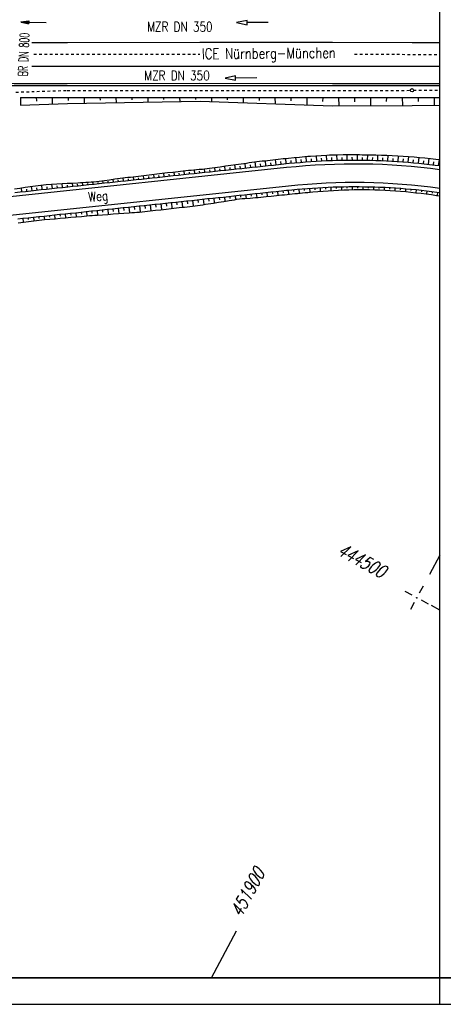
# Model space of a CAD drawing. Extents: x 0 to 1135, y 0 to 420.
# Tile 39 of 81: x 871 to 951, y 0 to 186. Entities that reach past the tile are written whole.
import ezdxf
from ezdxf.enums import TextEntityAlignment as Align

# ---------------------------------------------------------------- set-up
doc = ezdxf.new("R2010")
doc.units = 0
doc.header["$LTSCALE"] = 2
doc.header["$MEASUREMENT"] = 0
for name, pattern in [('ACAD_ISO03W100', [0.5, 0.25, -0.25]), ('ACAD_ISO10W100W', [0.5, 0.25, -0.25]), ('AUSGEZOGEN', [0])]:
    doc.linetypes.add(name, pattern=pattern)
doc.layers.get('0').update_dxf_attribs({"color": 8, "linetype": 'AUSGEZOGEN'})
for name, color, linetype in [('Bahnachse', 7, 'CONTINUOUS'), ('Boeschungen', 15, 'CONTINUOUS'), ('Gleisachsen', 7, 'CONTINUOUS'), ('Kabelanlagen', 15, 'CONTINUOUS'), ('NETZ', 250, 'AUSGEZOGEN'), ('PFEIL', 200, 'CONTINUOUS'), ('RAHMEN', 250, 'AUSGEZOGEN'), ('SCHRIFT', 8, 'AUSGEZOGEN'), ('TE', 15, 'CONTINUOUS'), ('TEXTO', 200, 'CONTINUOUS'), ('Wegböschungen', 15, 'CONTINUOUS'), ('Wege', 15, 'CONTINUOUS')]:
    doc.layers.add(name, color=color, linetype=linetype)
doc.styles.add('ROMANS', font='romans.shx', dxfattribs={"width": 0.8})

# ---------------------------------------------------------------- blocks, each defined once
blk = doc.blocks.new('IKR')
at = {"color": 0}
for p, q in [((0, 1), (0, 2.5)), ((-2.5, 0), (-1, 0)), ((1, 0), (2.5, 0)), ((0, -2.5), (0, -1))]:
    blk.add_line(p, q, dxfattribs=at)
blk.add_circle((0, 0), 0.05, dxfattribs=at)
blk.add_point((0, 0), dxfattribs=at)
blk = doc.blocks.new('PFEIL2')
at = {"color": 0}
for p, q in [((0.88, 0), (-2.4, -0.01)), ((0.88, -0.27), (0.88, 0.28)), ((0.88, 0.28), (2.43, 0.01)), ((0.91, 0.27), (0.88, 0.26)), ((0.97, 0.26), (0.88, 0.25)), ((1.02, 0.25), (0.88, 0.23)), ((1.07, 0.24), (0.88, 0.21)), ((1.13, 0.23), (0.88, 0.19)), ((1.18, 0.22), (0.88, 0.17)), ((1.24, 0.21), (0.88, 0.15)), ((1.29, 0.21), (0.88, 0.14)), ((1.34, 0.2), (0.88, 0.12)), ((1.4, 0.19), (0.88, 0.1)), ((1.45, 0.18), (0.88, 0.08)), ((1.51, 0.17), (0.88, 0.06)), ((1.56, 0.16), (0.88, 0.04)), ((1.61, 0.15), (0.88, 0.02)), ((1.67, 0.14), (0.88, 0.01)), ((1.72, 0.13), (0.88, -0.01)), ((1.78, 0.12), (0.88, -0.03)), ((1.83, 0.11), (0.88, -0.05)), ((1.88, 0.1), (0.88, -0.07)), ((1.94, 0.09), (0.88, -0.09)), ((2.05, 0.08), (0.88, -0.12)), ((1.99, 0.08), (0.88, -0.11)), ((2.1, 0.07), (0.88, -0.14)), ((2.15, 0.06), (0.88, -0.16)), ((2.21, 0.05), (0.88, -0.18)), ((2.26, 0.04), (0.88, -0.2)), ((2.32, 0.03), (0.88, -0.22)), ((2.37, 0.02), (0.88, -0.23)), ((2.42, 0.01), (0.88, -0.25)), ((2.43, 0.01), (0.88, -0.27))]:
    blk.add_line(p, q, dxfattribs=at)

msp = doc.modelspace()

# ---------------------------------------------------------------- linework, layer by layer
at = {"layer": 'Bahnachse', "linetype": 'ACAD_ISO10W100W'}
for points in [[(873.44, 179.07), (904.75, 179.06)], [(933.91, 179.06), (950, 179.05)]]:
    msp.add_lwpolyline(points, dxfattribs=at)
at = {"layer": 'Boeschungen', "linetype": 'Continuous'}
for points in [[(870.89, 170.9), (879.74, 170.91), (904.75, 170.94), (929.76, 170.92), (944.76, 170.9), (950, 170.9)], [(870.89, 170.92), (870.9, 169.47)], [(873.89, 170.95), (873.92, 170.25)], [(876.89, 170.93), (876.91, 169.68)], [(879.89, 170.9), (879.93, 170.35)], [(882.89, 170.93), (882.92, 169.83)], [(885.89, 170.9), (885.93, 170.4)], [(888.9, 170.93), (888.92, 169.93)], [(891.9, 170.91), (891.88, 170.46)], [(894.9, 170.93), (894.93, 170.03)], [(897.9, 170.91), (897.89, 170.51)], [(900.9, 170.93), (900.93, 170.13)], [(903.9, 170.91), (903.89, 170.56)], [(906.9, 170.94), (906.93, 170.14)], [(909.9, 170.91), (909.89, 170.46)], [(912.9, 170.94), (912.93, 169.94)], [(915.9, 170.91), (915.89, 170.36)], [(918.9, 170.89), (918.93, 169.74)], [(921.91, 170.92), (921.89, 170.27)], [(924.91, 170.89), (924.92, 169.54)], [(927.91, 170.92), (927.89, 170.17)], [(930.91, 170.89), (930.92, 169.34)], [(933.91, 170.92), (933.89, 170.12)], [(936.91, 170.9), (936.92, 169.4)], [(939.91, 170.92), (939.89, 170.17)], [(942.91, 170.9), (942.92, 169.4)], [(945.91, 170.92), (945.89, 170.17)], [(948.91, 170.9), (948.93, 169.45)], [(870.9, 169.49), (879.76, 169.76), (904.78, 170.24), (929.77, 169.37), (944.78, 169.4), (950, 169.46)]]:
    msp.add_lwpolyline(points, dxfattribs=at)
at = {"layer": 'Gleisachsen', "linetype": 'Continuous'}
for points in [[(873.07, 181.31), (879.75, 181.31), (904.76, 181.34), (929.76, 181.33), (944.77, 181.31), (950, 181.31)], [(873.05, 176.81), (879.74, 176.81), (904.75, 176.84), (929.75, 176.82), (944.76, 176.8), (950, 176.81)]]:
    msp.add_lwpolyline(points, dxfattribs=at)
at = {"layer": 'Kabelanlagen', "linetype": 'Continuous'}
for points in [[(846.76, 173.19), (869.73, 173.16), (873.33, 173.16)], [(846.82, 173.59), (869.73, 173.56), (873.33, 173.56)], [(873.33, 173.56), (879.74, 173.56), (904.75, 173.59), (929.75, 173.58), (944.76, 173.56), (950, 173.56)], [(873.33, 173.16), (879.74, 173.16), (904.75, 173.19), (929.75, 173.18), (944.76, 173.16), (950, 173.16)]]:
    msp.add_lwpolyline(points, dxfattribs=at)
at = {"layer": 'NETZ'}
for p, q in [((949.98, 84.65), (948.02, 81.02)), ((949.98, 74.29), (948.39, 75.15)), ((906.92, 5.02), (911.67, 13.82))]:
    msp.add_line(p, q, dxfattribs=at)
at = {"layer": 'RAHMEN'}
for p, q in [((950, 0), (950, 415)), ((0, 0), (950, 0)), ((950, 0), (1135, 0))]:
    msp.add_line(p, q, dxfattribs=at)
at = {"layer": 'RAHMEN', "const_width": 0.35}
msp.add_lwpolyline([(25, 5), (1130, 5), (1130, 415), (25, 415), (25, 5)], dxfattribs=at)
at = {"layer": 'TE', "linetype": 'Continuous'}
for points in [[(917.63, 185.06), (913.63, 185.04), (913.63, 185.44), (911.63, 185.03), (913.63, 184.64), (913.63, 185.04)], [(915.48, 174.61), (911.48, 174.59), (911.48, 174.99), (909.48, 174.58), (911.48, 174.19), (911.48, 174.59)]]:
    msp.add_lwpolyline(points, dxfattribs=at)
at = {"layer": 'TE', "linetype": 'ACAD_ISO03W100'}
for points in [[(870.02, 171.93), (879.72, 172.26), (904.73, 172.25), (929.74, 172.23), (944.44, 172.27)], [(945.04, 172.27), (950, 172.27)]]:
    msp.add_lwpolyline(points, dxfattribs=at)
at = {"layer": 'TE', "linetype": 'Continuous'}
msp.add_circle((944.74, 172.29), 0.3, dxfattribs=at)
at = {"layer": 'Wegböschungen', "linetype": 'Continuous'}
for p, q in [((922.94, 158.64), (922.85, 159.64)), ((922.94, 158.64), (922.85, 159.64)), ((924.85, 158.79), (924.78, 159.81)), ((924.85, 158.79), (924.78, 159.81)), ((926.77, 158.92), (926.71, 159.95)), ((926.77, 158.92), (926.71, 159.95)), ((928.69, 159.02), (928.64, 160.07)), ((928.69, 159.02), (928.64, 160.07)), ((930.61, 159.08), (930.58, 160.14)), ((930.61, 159.08), (930.58, 160.14)), ((931.57, 159.1), (931.56, 159.63)), ((931.57, 159.1), (931.56, 159.63)), ((932.53, 159.12), (932.51, 160.17)), ((932.53, 159.12), (932.51, 160.17)), ((933.49, 159.13), (933.48, 159.65)), ((933.49, 159.13), (933.48, 159.65)), ((934.45, 159.13), (934.45, 160.16)), ((934.45, 159.13), (934.45, 160.16)), ((935.41, 159.12), (935.41, 159.63)), ((935.41, 159.12), (935.41, 159.63)), ((936.37, 159.1), (936.39, 160.13)), ((936.37, 159.1), (936.39, 160.13)), ((938.29, 159.05), (938.32, 160.1)), ((938.29, 159.05), (938.32, 160.1)), ((940.2, 158.97), (940.26, 160.03)), ((940.2, 158.97), (940.26, 160.03)), ((942.12, 158.85), (942.19, 159.94)), ((942.12, 158.85), (942.19, 159.94)), ((944.04, 158.71), (944.13, 159.81)), ((944.04, 158.71), (944.13, 159.81)), ((945.95, 158.54), (946.06, 159.65)), ((945.95, 158.54), (946.06, 159.65)), ((909.52, 157.23), (909.44, 157.99)), ((909.52, 157.23), (909.44, 157.99)), ((911.44, 157.43), (911.35, 158.25)), ((911.44, 157.43), (911.35, 158.25)), ((912.4, 157.53), (912.35, 157.96)), ((912.4, 157.53), (912.35, 157.96)), ((913.36, 157.64), (913.26, 158.52)), ((913.36, 157.64), (913.26, 158.52)), ((914.32, 157.74), (914.27, 158.2)), ((914.32, 157.74), (914.27, 158.2)), ((915.28, 157.84), (915.17, 158.8)), ((915.28, 157.84), (915.17, 158.8)), ((916.23, 157.94), (916.18, 158.42)), ((916.23, 157.94), (916.18, 158.42)), ((917.19, 158.04), (917.09, 159.02)), ((917.19, 158.04), (917.09, 159.02)), ((918.15, 158.14), (918.1, 158.63)), ((918.15, 158.14), (918.1, 158.63)), ((919.11, 158.25), (919, 159.23)), ((919.11, 158.25), (919, 159.23)), ((920.07, 158.35), (920.02, 158.84)), ((920.07, 158.35), (920.02, 158.84)), ((921.03, 158.45), (920.92, 159.45)), ((921.03, 158.45), (920.92, 159.45)), ((921.98, 158.55), (921.93, 159.05)), ((921.98, 158.55), (921.93, 159.05)), ((923.9, 158.72), (923.85, 159.22)), ((923.9, 158.72), (923.85, 159.22)), ((925.81, 158.86), (925.78, 159.37)), ((925.81, 158.86), (925.78, 159.37)), ((927.73, 158.97), (927.7, 159.49)), ((927.73, 158.97), (927.7, 159.49)), ((929.65, 159.05), (929.63, 159.58)), ((929.65, 159.05), (929.63, 159.58)), ((937.32, 159.08), (937.34, 159.6)), ((937.32, 159.08), (937.34, 159.6)), ((939.24, 159.01), (939.27, 159.54)), ((939.24, 159.01), (939.27, 159.54)), ((941.16, 158.91), (941.19, 159.45)), ((941.16, 158.91), (941.19, 159.45)), ((943.08, 158.78), (943.12, 159.33)), ((943.08, 158.78), (943.12, 159.33)), ((944.99, 158.63), (945.04, 159.18)), ((944.99, 158.63), (945.04, 159.18)), ((946.9, 158.44), (946.96, 159)), ((946.9, 158.44), (946.96, 159)), ((947.86, 158.33), (947.98, 159.46)), ((947.86, 158.33), (947.98, 159.46)), ((948.81, 158.22), (948.88, 158.79)), ((948.81, 158.22), (948.88, 158.79)), ((949.76, 158.1), (949.91, 159.24)), ((949.76, 158.1), (949.91, 159.24)), ((892.26, 155.4), (892.2, 155.98)), ((892.26, 155.4), (892.2, 155.98)), ((894.18, 155.6), (894.11, 156.22)), ((894.18, 155.6), (894.11, 156.22)), ((895.14, 155.7), (895.11, 156.03)), ((895.14, 155.7), (895.11, 156.03)), ((896.1, 155.81), (896.03, 156.46)), ((896.1, 155.81), (896.03, 156.46)), ((897.06, 155.91), (897.02, 156.24)), ((897.06, 155.91), (897.02, 156.24)), ((898.02, 156.01), (897.94, 156.68)), ((898.02, 156.01), (897.94, 156.68)), ((898.98, 156.11), (898.94, 156.45)), ((898.98, 156.11), (898.94, 156.45)), ((899.93, 156.21), (899.86, 156.9)), ((899.93, 156.21), (899.86, 156.9)), ((900.89, 156.31), (900.86, 156.66)), ((900.89, 156.31), (900.86, 156.66)), ((901.85, 156.42), (901.78, 157.12)), ((901.85, 156.42), (901.78, 157.12)), ((902.81, 156.52), (902.77, 156.87)), ((902.81, 156.52), (902.77, 156.87)), ((903.77, 156.62), (903.7, 157.3)), ((903.77, 156.62), (903.7, 157.3)), ((904.73, 156.72), (904.69, 157.06)), ((904.73, 156.72), (904.69, 157.06)), ((905.69, 156.82), (905.62, 157.47)), ((905.69, 156.82), (905.62, 157.47)), ((906.65, 156.92), (906.61, 157.26)), ((906.65, 156.92), (906.61, 157.26)), ((907.61, 157.03), (907.53, 157.73)), ((907.61, 157.03), (907.53, 157.73)), ((908.56, 157.13), (908.52, 157.49)), ((908.56, 157.13), (908.52, 157.49)), ((910.48, 157.33), (910.44, 157.73)), ((910.48, 157.33), (910.44, 157.73)), ((873.09, 153.37), (873, 154.16)), ((873.09, 153.37), (873, 154.16)), ((875, 153.57), (874.91, 154.44)), ((875, 153.57), (874.91, 154.44)), ((875.96, 153.67), (875.92, 154.09)), ((875.96, 153.67), (875.92, 154.09)), ((876.92, 153.77), (876.84, 154.56)), ((876.92, 153.77), (876.84, 154.56)), ((877.88, 153.87), (877.84, 154.25)), ((877.88, 153.87), (877.84, 154.25)), ((878.84, 153.98), (878.76, 154.68)), ((878.84, 153.98), (878.76, 154.68)), ((879.8, 154.08), (879.76, 154.41)), ((879.8, 154.08), (879.76, 154.41)), ((880.76, 154.18), (880.69, 154.8)), ((880.76, 154.18), (880.69, 154.8)), ((881.72, 154.28), (881.68, 154.57)), ((881.72, 154.28), (881.68, 154.57)), ((882.67, 154.38), (882.62, 154.91)), ((882.67, 154.38), (882.62, 154.91)), ((883.63, 154.48), (883.61, 154.73)), ((883.63, 154.48), (883.61, 154.73)), ((884.59, 154.59), (884.55, 155.02)), ((884.59, 154.59), (884.55, 155.02)), ((885.55, 154.69), (885.53, 154.91)), ((885.55, 154.69), (885.53, 154.91)), ((886.51, 154.79), (886.46, 155.26)), ((886.51, 154.79), (886.46, 155.26)), ((887.47, 154.89), (887.44, 155.14)), ((887.47, 154.89), (887.44, 155.14)), ((888.43, 154.99), (888.37, 155.52)), ((888.43, 154.99), (888.37, 155.52)), ((889.39, 155.09), (889.36, 155.37)), ((889.39, 155.09), (889.36, 155.37)), ((890.35, 155.2), (890.28, 155.78)), ((890.35, 155.2), (890.28, 155.78)), ((891.3, 155.3), (891.27, 155.59)), ((891.3, 155.3), (891.27, 155.59)), ((893.22, 155.5), (893.19, 155.8)), ((893.22, 155.5), (893.19, 155.8)), ((929.43, 154.04), (929.46, 153.37)), ((929.43, 154.04), (929.46, 153.37)), ((930.44, 154.08), (930.45, 153.75)), ((930.44, 154.08), (930.45, 153.75)), ((931.45, 154.1), (931.46, 153.47)), ((931.45, 154.1), (931.46, 153.47)), ((932.46, 154.12), (932.46, 153.81)), ((932.46, 154.12), (932.46, 153.81)), ((933.47, 154.13), (933.47, 153.55)), ((933.47, 154.13), (933.47, 153.55)), ((934.48, 154.13), (934.47, 153.85)), ((934.48, 154.13), (934.47, 153.85)), ((935.48, 154.12), (935.48, 153.58)), ((935.48, 154.12), (935.48, 153.58)), ((936.49, 154.1), (936.49, 153.83)), ((936.49, 154.1), (936.49, 153.83)), ((937.5, 154.07), (937.49, 153.54)), ((937.5, 154.07), (937.49, 153.54)), ((938.51, 154.04), (938.5, 153.77)), ((938.51, 154.04), (938.5, 153.77)), ((871.17, 153.16), (871.09, 153.9)), ((871.17, 153.16), (871.09, 153.9)), ((872.13, 153.26), (872.09, 153.65)), ((872.13, 153.26), (872.09, 153.65)), ((874.04, 153.47), (874, 153.89)), ((874.04, 153.47), (874, 153.89)), ((909.37, 152.18), (909.45, 151.38)), ((909.37, 152.18), (909.45, 151.38)), ((910.37, 152.29), (910.41, 151.91)), ((910.37, 152.29), (910.41, 151.91)), ((911.37, 152.4), (911.44, 151.69)), ((911.37, 152.4), (911.44, 151.69)), ((912.37, 152.5), (912.41, 152.16)), ((912.37, 152.5), (912.41, 152.16)), ((913.37, 152.61), (913.44, 151.89)), ((913.37, 152.61), (913.44, 151.89)), ((914.37, 152.72), (914.41, 152.35)), ((914.37, 152.72), (914.41, 152.35)), ((915.37, 152.82), (915.45, 152.08)), ((915.37, 152.82), (915.45, 152.08)), ((916.38, 152.93), (916.41, 152.55)), ((916.38, 152.93), (916.41, 152.55)), ((917.38, 153.03), (917.45, 152.27)), ((917.38, 153.03), (917.45, 152.27)), ((918.38, 153.14), (918.42, 152.76)), ((918.38, 153.14), (918.42, 152.76)), ((919.38, 153.25), (919.46, 152.47)), ((919.38, 153.25), (919.46, 152.47)), ((920.38, 153.35), (920.42, 152.96)), ((920.38, 153.35), (920.42, 152.96)), ((921.38, 153.46), (921.46, 152.68)), ((921.38, 153.46), (921.46, 152.68)), ((922.38, 153.56), (922.42, 153.17)), ((922.38, 153.56), (922.42, 153.17)), ((923.39, 153.66), (923.46, 152.88)), ((923.39, 153.66), (923.46, 152.88)), ((924.39, 153.74), (924.42, 153.36)), ((924.39, 153.74), (924.42, 153.36)), ((925.4, 153.82), (925.45, 153.07)), ((925.4, 153.82), (925.45, 153.07)), ((926.41, 153.89), (926.43, 153.52)), ((926.41, 153.89), (926.43, 153.52)), ((927.41, 153.95), (927.45, 153.24)), ((927.41, 153.95), (927.45, 153.24)), ((928.42, 154), (928.44, 153.65)), ((928.42, 154), (928.44, 153.65)), ((939.52, 153.99), (939.49, 153.45)), ((939.52, 153.99), (939.49, 153.45)), ((940.52, 153.94), (940.51, 153.67)), ((940.52, 153.94), (940.51, 153.67)), ((941.53, 153.88), (941.5, 153.33)), ((941.53, 153.88), (941.5, 153.33)), ((942.54, 153.81), (942.52, 153.53)), ((942.54, 153.81), (942.52, 153.53)), ((943.54, 153.73), (943.5, 153.17)), ((943.54, 153.73), (943.5, 153.17)), ((944.55, 153.65), (944.52, 153.36)), ((944.55, 153.65), (944.52, 153.36)), ((945.55, 153.55), (945.49, 152.98)), ((945.55, 153.55), (945.49, 152.98)), ((946.56, 153.45), (946.53, 153.15)), ((946.56, 153.45), (946.53, 153.15)), ((947.56, 153.33), (947.49, 152.73)), ((947.56, 153.33), (947.49, 152.73)), ((948.56, 153.21), (948.52, 152.9)), ((948.56, 153.21), (948.52, 152.9)), ((949.56, 153.08), (949.48, 152.45)), ((949.56, 153.08), (949.48, 152.45)), ((892.35, 150.38), (892.41, 149.82)), ((892.35, 150.38), (892.41, 149.82)), ((893.36, 150.49), (893.47, 149.34)), ((893.36, 150.49), (893.47, 149.34)), ((894.36, 150.59), (894.41, 150.02)), ((894.36, 150.59), (894.41, 150.02)), ((895.36, 150.7), (895.47, 149.56)), ((895.36, 150.7), (895.47, 149.56)), ((896.36, 150.8), (896.41, 150.24)), ((896.36, 150.8), (896.41, 150.24)), ((897.36, 150.91), (897.47, 149.79)), ((897.36, 150.91), (897.47, 149.79)), ((898.36, 151.02), (898.42, 150.46)), ((898.36, 151.02), (898.42, 150.46)), ((899.36, 151.12), (899.47, 150.01)), ((899.36, 151.12), (899.47, 150.01)), ((900.36, 151.23), (900.42, 150.68)), ((900.36, 151.23), (900.42, 150.68)), ((901.36, 151.34), (901.47, 150.24)), ((901.36, 151.34), (901.47, 150.24)), ((902.36, 151.44), (902.42, 150.9)), ((902.36, 151.44), (902.42, 150.9)), ((903.36, 151.55), (903.47, 150.48)), ((903.36, 151.55), (903.47, 150.48)), ((904.36, 151.65), (904.42, 151.12)), ((904.36, 151.65), (904.42, 151.12)), ((905.37, 151.76), (905.47, 150.74)), ((905.37, 151.76), (905.47, 150.74)), ((906.37, 151.87), (906.42, 151.38)), ((906.37, 151.87), (906.42, 151.38)), ((907.37, 151.97), (907.46, 151.06)), ((907.37, 151.97), (907.46, 151.06)), ((908.37, 152.08), (908.41, 151.65)), ((908.37, 152.08), (908.41, 151.65)), ((874.34, 148.47), (874.37, 148.14)), ((874.34, 148.47), (874.37, 148.14)), ((875.34, 148.58), (875.41, 147.9)), ((875.34, 148.58), (875.41, 147.9)), ((876.34, 148.68), (876.38, 148.34)), ((876.34, 148.68), (876.38, 148.34)), ((877.34, 148.79), (877.41, 148.08)), ((877.34, 148.79), (877.41, 148.08)), ((878.34, 148.89), (878.38, 148.53)), ((878.34, 148.89), (878.38, 148.53)), ((879.34, 149), (879.42, 148.25)), ((879.34, 149), (879.42, 148.25)), ((880.34, 149.11), (880.38, 148.72)), ((880.34, 149.11), (880.38, 148.72)), ((881.34, 149.21), (881.42, 148.43)), ((881.34, 149.21), (881.42, 148.43)), ((882.35, 149.32), (882.39, 148.92)), ((882.35, 149.32), (882.39, 148.92)), ((883.35, 149.43), (883.43, 148.6)), ((883.35, 149.43), (883.43, 148.6)), ((884.35, 149.53), (884.39, 149.11)), ((884.35, 149.53), (884.39, 149.11)), ((885.35, 149.64), (885.44, 148.76)), ((885.35, 149.64), (885.44, 148.76)), ((886.35, 149.74), (886.4, 149.28)), ((886.35, 149.74), (886.4, 149.28)), ((887.35, 149.85), (887.45, 148.89)), ((887.35, 149.85), (887.45, 148.89)), ((888.35, 149.96), (888.4, 149.46)), ((888.35, 149.96), (888.4, 149.46)), ((889.35, 150.06), (889.46, 149.04)), ((889.35, 150.06), (889.46, 149.04)), ((890.35, 150.17), (890.41, 149.64)), ((890.35, 150.17), (890.41, 149.64)), ((891.35, 150.27), (891.46, 149.19)), ((891.35, 150.27), (891.46, 149.19)), ((871.34, 148.15), (871.41, 147.44)), ((871.34, 148.15), (871.41, 147.44)), ((872.34, 148.26), (872.37, 147.91)), ((872.34, 148.26), (872.37, 147.91)), ((873.34, 148.36), (873.41, 147.69)), ((873.34, 148.36), (873.41, 147.69))]:
    msp.add_line(p, q, dxfattribs=at)
for points in [[(869.79, 153.73), (870.78, 153.86), (871.77, 153.99), (872.27, 154.06), (872.76, 154.13), (873.26, 154.2), (873.75, 154.28), (874.25, 154.35), (874.74, 154.42), (875.24, 154.47), (875.74, 154.5), (876.74, 154.56), (877.74, 154.62), (878.74, 154.68), (879.74, 154.74), (880.73, 154.8), (881.73, 154.86), (882.23, 154.89), (882.73, 154.92), (883.23, 154.95), (883.73, 154.98), (884.23, 155), (884.73, 155.04), (885.23, 155.09), (885.72, 155.16), (886.22, 155.23), (886.72, 155.3), (887.71, 155.43), (888.7, 155.57), (889.19, 155.63), (889.69, 155.7), (890.18, 155.77), (890.68, 155.83), (891.18, 155.89), (891.68, 155.93), (892.17, 155.98), (892.67, 156.03), (893.17, 156.09), (893.66, 156.16), (894.65, 156.29), (895.65, 156.41), (896.64, 156.53), (897.63, 156.64), (898.63, 156.76), (899.62, 156.87), (900.62, 156.98), (901.11, 157.04), (901.61, 157.1), (902.11, 157.16), (902.6, 157.21), (903.1, 157.25), (903.6, 157.29), (904.1, 157.34), (904.59, 157.39), (904.93, 157.41), (905.26, 157.44), (905.59, 157.47), (906.09, 157.53), (906.58, 157.6), (907.08, 157.66), (907.58, 157.73), (908.57, 157.87), (909.56, 158.01), (910.55, 158.14), (911.54, 158.28), (912.53, 158.42), (913.03, 158.49), (913.52, 158.56), (914.02, 158.64), (914.51, 158.72), (915.01, 158.78), (915.5, 158.84), (916, 158.89), (916.5, 158.95), (916.99, 159.01), (917.49, 159.06), (918.48, 159.17), (919.48, 159.28), (920.47, 159.4), (920.89, 159.44), (921.48, 159.51), (922.51, 159.61), (923.53, 159.7), (924.04, 159.75), (924.56, 159.79), (925.07, 159.83), (925.58, 159.87), (926.61, 159.95), (927.64, 160.01), (928.67, 160.07), (929.18, 160.09), (929.69, 160.12), (930.21, 160.13), (930.72, 160.14), (931.75, 160.16), (932.78, 160.17), (933.81, 160.16), (934.84, 160.15), (935.36, 160.14), (935.87, 160.13), (936.39, 160.13), (936.9, 160.13), (937.41, 160.12), (937.93, 160.11), (938.96, 160.08), (939.99, 160.05), (941.02, 160), (942.04, 159.95), (943.07, 159.88), (944.1, 159.81), (945.13, 159.73), (946.15, 159.64), (947.18, 159.54), (948.2, 159.44), (949.23, 159.32), (950, 159.22)], [(870.47, 147.31), (871.46, 147.44), (872.45, 147.57), (873.44, 147.69), (873.94, 147.75), (874.44, 147.81), (874.93, 147.86), (875.43, 147.9), (876.43, 147.99), (877.42, 148.08), (878.42, 148.17), (879.42, 148.25), (880.41, 148.34), (881.41, 148.43), (882.41, 148.51), (882.9, 148.56), (883.4, 148.6), (883.9, 148.65), (884.4, 148.69), (884.9, 148.72), (885.4, 148.75), (886.4, 148.82), (887.4, 148.88), (887.89, 148.92), (888.39, 148.96), (889.39, 149.03), (890.39, 149.11), (891.39, 149.18), (891.88, 149.22), (892.38, 149.26), (892.88, 149.29), (893.38, 149.33), (893.88, 149.38), (894.38, 149.44), (894.87, 149.5), (895.37, 149.55), (896.36, 149.66), (897.36, 149.77), (898.35, 149.89), (899.34, 150), (900.34, 150.11), (900.84, 150.16), (901.33, 150.22), (901.83, 150.27), (902.33, 150.33), (902.82, 150.4), (903.32, 150.46), (903.82, 150.51), (904.31, 150.57), (904.81, 150.64), (905.3, 150.71), (905.8, 150.79), (906.29, 150.87), (907.28, 151.03), (908.27, 151.19), (909.26, 151.34), (910.25, 151.5), (911.24, 151.66), (911.73, 151.74), (912.23, 151.8), (912.72, 151.85), (913.22, 151.88), (914.22, 151.95), (914.72, 152), (915.22, 152.05), (915.71, 152.1), (916.21, 152.15), (917.21, 152.25), (918.2, 152.35), (919.2, 152.45), (920.19, 152.55), (920.69, 152.59), (921.19, 152.64), (921.61, 152.69), (922.17, 152.75), (922.65, 152.8), (923.13, 152.85), (923.62, 152.89), (924.1, 152.94), (924.59, 152.99), (925.07, 153.03), (926.04, 153.12), (927.01, 153.2), (927.98, 153.28), (928.95, 153.34), (929.92, 153.39), (930.9, 153.44), (931.87, 153.49), (932.84, 153.52), (933.82, 153.56), (934.3, 153.57), (934.79, 153.58), (935.28, 153.58), (935.77, 153.58), (936.25, 153.57), (936.74, 153.56), (937.72, 153.53), (938.69, 153.49), (939.66, 153.44), (940.64, 153.39), (941.61, 153.32), (942.58, 153.25), (943.55, 153.17), (944.52, 153.08), (945.49, 152.98), (946.46, 152.87), (947.43, 152.74), (948.39, 152.61), (949.35, 152.47), (950, 152.37)]]:
    msp.add_lwpolyline(points, dxfattribs=at)
at = {"layer": 'Wege', "linetype": 'Continuous'}
for p, q in [((921.08, 157.7), (781.9, 142.94)), ((921.45, 154.22), (782.27, 139.46))]:
    msp.add_line(p, q, dxfattribs=at)
for points in [[(869.86, 153.02), (870.86, 153.13), (871.85, 153.23), (872.84, 153.34), (873.84, 153.45), (874.83, 153.55), (875.83, 153.66), (876.82, 153.76), (877.82, 153.87), (878.81, 153.97), (879.81, 154.08), (880.8, 154.18), (881.79, 154.29), (882.79, 154.39), (883.78, 154.5), (884.78, 154.61), (885.77, 154.71), (886.77, 154.82), (887.76, 154.92), (888.76, 155.03), (889.75, 155.13), (890.74, 155.24), (891.74, 155.34), (892.73, 155.45), (893.73, 155.55), (894.72, 155.66), (895.72, 155.77), (896.71, 155.87), (897.71, 155.98), (898.7, 156.08), (899.69, 156.19), (900.69, 156.29), (901.68, 156.4), (902.68, 156.5), (903.67, 156.61), (904.67, 156.71), (905.66, 156.82), (906.66, 156.92), (907.65, 157.03), (908.64, 157.14), (909.64, 157.24), (910.63, 157.35), (911.63, 157.45), (912.62, 157.56), (913.62, 157.66), (914.61, 157.77), (915.6, 157.87), (916.6, 157.98), (917.59, 158.08), (918.59, 158.19), (919.58, 158.3), (920.58, 158.4), (921, 158.45), (921.58, 158.51), (922.6, 158.6), (923.62, 158.69), (924.63, 158.78), (925.65, 158.85), (926.67, 158.91), (927.69, 158.97), (928.71, 159.02), (929.73, 159.06), (930.75, 159.09), (931.77, 159.11), (932.79, 159.12), (933.81, 159.13), (934.83, 159.12), (935.85, 159.11), (936.87, 159.09), (937.9, 159.06), (938.92, 159.03), (939.94, 158.98), (940.95, 158.93), (941.97, 158.86), (942.99, 158.79), (944.01, 158.71), (945.03, 158.62), (946.04, 158.53), (947.06, 158.42), (948.07, 158.31), (949.09, 158.18), (950, 158.07)], [(870.39, 148.05), (871.38, 148.16), (872.38, 148.26), (873.37, 148.37), (874.37, 148.47), (875.36, 148.58), (876.35, 148.68), (877.35, 148.79), (878.34, 148.9), (879.34, 149), (880.33, 149.11), (881.33, 149.21), (882.32, 149.32), (883.32, 149.42), (884.31, 149.53), (885.3, 149.63), (886.3, 149.74), (887.29, 149.84), (888.29, 149.95), (889.28, 150.05), (890.28, 150.16), (891.27, 150.27), (892.27, 150.37), (893.26, 150.48), (894.25, 150.58), (895.25, 150.69), (896.24, 150.79), (897.24, 150.9), (898.23, 151), (899.23, 151.11), (900.22, 151.21), (901.22, 151.32), (902.21, 151.43), (903.2, 151.53), (904.2, 151.64), (905.19, 151.74), (906.19, 151.85), (907.18, 151.95), (908.18, 152.06), (909.17, 152.16), (910.17, 152.27), (911.16, 152.37), (912.15, 152.48), (913.15, 152.59), (914.14, 152.69), (915.14, 152.8), (916.13, 152.9), (917.13, 153.01), (918.12, 153.11), (919.12, 153.22), (920.11, 153.32), (921.1, 153.43), (921.53, 153.47), (922.09, 153.53), (923.06, 153.63), (924.04, 153.71), (925.01, 153.79), (925.99, 153.86), (926.97, 153.92), (927.94, 153.98), (928.92, 154.02), (929.9, 154.06), (930.88, 154.09), (931.86, 154.11), (932.84, 154.12), (933.82, 154.13), (934.8, 154.12), (935.77, 154.11), (936.75, 154.09), (937.73, 154.07), (938.71, 154.03), (939.69, 153.99), (940.67, 153.93), (941.64, 153.87), (942.62, 153.81), (943.6, 153.73), (944.57, 153.64), (945.55, 153.55), (946.52, 153.45), (947.49, 153.34), (948.47, 153.22), (949.44, 153.1), (950, 153.02)]]:
    msp.add_lwpolyline(points, dxfattribs=at)
for radius, start in [(121.75, 82.4072), (118.25, 82.1811)]:
    msp.add_arc((933.91, 36.63), radius, start, 96.0521, dxfattribs=at)

# ---------------------------------------------------------------- block references
at = {"layer": 'NETZ', "rotation": 151.5965}
msp.add_blockref('IKR', (945.64, 76.64), dxfattribs=at)
at = {"layer": 'PFEIL', "rotation": 178.2044757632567}
msp.add_blockref('PFEIL2', (873.38, 185.09), dxfattribs=at)

# ---------------------------------------------------------------- texts
at = {"layer": 'NETZ', "style": 'ROMANS', "oblique": 16.6, "width": 0.75}
for s, rotation, p in [('444500', 331.5965, (930.41, 84.87)), ('451900', 61.5965, (912.5, 16.22))]:
    msp.add_text(s, height=2.5, rotation=rotation, dxfattribs=at).set_placement(p)
at = {"layer": 'SCHRIFT', "style": 'ROMANS', "width": 0.8}
for s, height, rotation, p in [('ICE Nürnberg-München', 2, 0.5101, (905.13, 178.15)), ('Weg', 1.8, 5.0623, (883.76, 151.25))]:
    msp.add_text(s, height=height, rotation=rotation, dxfattribs=at).set_placement(p)
at = {"layer": 'TE', "linetype": 'Continuous', "style": 'ROMANS', "oblique": 0, "width": 0.8}
for p in [(894.79, 183.35), (894.25, 174.16)]:
    msp.add_text('MZR DN 350', height=1.8, rotation=359.9962, dxfattribs=at).set_placement(p)
at = {"layer": 'TEXTO', "style": 'ROMANS', "width": 0.6}
msp.add_text('BR DN 800', height=1.8, rotation=87.5871, dxfattribs=at).set_placement((872.41, 178.98), align=Align.CENTER)

doc.saveas('drawing.dxf')
